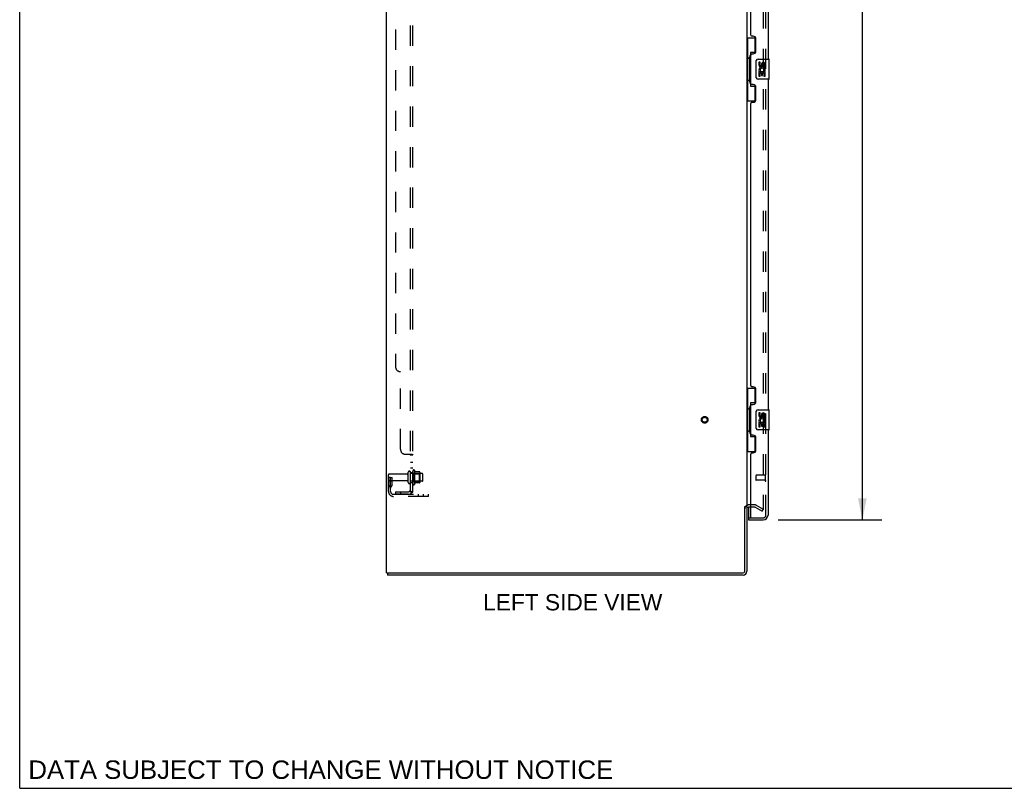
# Model space of a CAD drawing. Header units: inches. Extents: x 0 to 184, y 0 to 119.
# Tile 1 of 20: x 0 to 49, y 0 to 38. Entities that reach past the tile are written whole.
import ezdxf

# ---------------------------------------------------------------- set-up
doc = ezdxf.new("R2010")
doc.units = ezdxf.units.IN
doc.header["$LTSCALE"] = 10.121375
doc.header["$MEASUREMENT"] = 0
doc.linetypes.add('HIDDEN', pattern=[0.2, 0.1, -0.1])
doc.layers.get('0').update_dxf_attribs({"linetype": 'CONTINUOUS'})
for name, color, linetype in [('DEFAULT_2', 8, 'HIDDEN'), ('DIMENSIONS', 7, 'CONTINUOUS'), ('DOOR_ASSEMBLY', 7, 'CONTINUOUS'), ('SUBPANEL', 7, 'CONTINUOUS')]:
    doc.layers.add(name, color=color, linetype=linetype)
doc.styles.get("Standard").update_dxf_attribs({"font": 'arial.ttf'})
doc.dimstyles.new('DIMSTYLE_1', dxfattribs={"dimtxt": 0.811875, "dimasz": 1.0825, "dimexe": 0.09, "dimexo": 0.07, "dimgap": 0.0375, "dimtad": 0, "dimtih": 1, "dimtoh": 1, "dimzin": 4, "dimdsep": 46, "dimtxsty": 'Standard', "dimblk": '_FILLED', "dimblk1": '_FILLED', "dimblk2": '_FILLED', "dimcen": 0.09, "dimadec": 3, "dimazin": 1, "dimtfac": 1, "dimtdec": 3, "dimtofl": 0, "dimtmove": 0, "dimatfit": 3, "dimldrblk": '_FILLED', "dimfxl": 0, "dimtolj": 1, "dimtzin": 4, "dimarcsym": 0})

# ---------------------------------------------------------------- blocks, each defined once
blk = doc.blocks.new('_FILLED')
at = {"color": 0, "linetype": 'ByBlock'}
blk.add_solid([(0, 0), (-1, 0.2), (-1, -0.2)], dxfattribs=at)
blk = doc.blocks.new('*D9')
at = {"layer": 'DIMENSIONS', "color": 2, "linetype": 'Continuous'}
for p, q in [((37.878, 75.896), (43.053, 75.896)), ((42.078, 75.896), (42.078, 45.744)), ((42.078, 13.396), (42.078, 42.902)), ((37.878, 13.396), (43.053, 13.396))]:
    blk.add_line(p, q, dxfattribs=at)
at = {"layer": 'DIMENSIONS', "color": 2, "linetype": 'Continuous', "xscale": 1.0825, "yscale": 1.0825, "zscale": 1.0825}
for p, rotation in [((42.078, 75.896), 90), ((42.078, 13.396), 270)]:
    blk.add_blockref('_FILLED', p, dxfattribs=dict(at, rotation=rotation))
at = {"layer": 'DIMENSIONS', "color": 2, "linetype": 'Continuous', "insert": (42.078, 45.338), "char_height": 0.8119, "width": 3.39841, "attachment_point": 2, "line_spacing_factor": 0.9}
blk.add_mtext('62.50\\PDOOR', dxfattribs=at)

msp = doc.modelspace()

# ---------------------------------------------------------------- linework, layer by layer
at = {"color": 7, "linetype": 'Continuous'}
for p, q in [((0, 0), (0, 119.075)), ((36.205, 14.062), (36.309, 14.062)), ((18.361, 10.75), (18.361, 10.646)), ((0, 0), (184.025, 0))]:
    msp.add_line(p, q, dxfattribs=at)
at = {"color": 3, "linetype": 'Continuous'}
for p, q in [((18.309, 10.75), (18.309, 78.542)), ((36.309, 75.198), (36.309, 14.094)), ((36.205, 10.84), (36.205, 14.063)), ((36.309, 14.062), (36.309, 10.835)), ((36.513, 14.042), (36.394, 14.042)), ((18.309, 10.75), (36.115, 10.75)), ((36.12, 10.646), (18.361, 10.646))]:
    msp.add_line(p, q, dxfattribs=at)
for centre, radius, start, end in [((36.394, 13.957), 0.085, 90, 180), ((36.115, 10.84), 0.09, 270, 360), ((36.12, 10.835), 0.189, 270, 360)]:
    msp.add_arc(centre, radius, start, end, dxfattribs=at)
at = {"color": 7, "linetype": 'Continuous'}
msp.add_arc((36.12, 10.835), 0.085, 270, 360, dxfattribs=at)
at = {"layer": 'DEFAULT_2', "color": 8, "linetype": 'HIDDEN'}
for p, q in [((37.122, 75.38), (37.122, 13.911)), ((19.403, 15.263), (19.403, 15.778)), ((19.513, 15.263), (19.513, 15.778)), ((19.638, 15.855), (19.638, 15.186)), ((19.708, 15.876), (19.708, 15.165)), ((19.964, 15.798), (19.736, 15.798)), ((19.974, 15.776), (19.974, 15.265)), ((18.413, 14.819), (18.413, 15.656)), ((18.517, 15.521), (18.413, 15.521)), ((19.341, 15.686), (18.443, 15.686)), ((19.341, 15.356), (18.443, 15.356)), ((18.503, 15.18), (18.503, 15.521)), ((18.503, 15.346), (18.607, 15.346)), ((18.517, 15.521), (18.607, 15.521)), ((18.517, 14.819), (18.517, 15.521)), ((18.607, 15.18), (18.607, 15.521)), ((20.108, 15.708), (19.513, 15.708)), ((20.108, 15.333), (19.513, 15.333)), ((19.658, 15.704), (19.638, 15.724)), ((19.658, 15.337), (19.638, 15.317)), ((19.658, 15.704), (19.954, 15.704)), ((19.658, 15.704), (19.658, 15.337)), ((19.658, 15.337), (19.954, 15.337)), ((19.964, 15.243), (19.736, 15.243)), ((19.954, 15.704), (19.974, 15.724)), ((19.954, 15.704), (19.954, 15.337)), ((19.954, 15.337), (19.974, 15.317)), ((20.138, 15.363), (20.138, 15.678)), ((18.501, 15.174), (18.452, 15.106)), ((18.586, 15.113), (18.537, 15.046)), ((18.66, 14.677), (20.413, 14.677)), ((20.413, 14.573), (18.66, 14.573)), ((19.91, 14.573), (19.91, 14.677)), ((20.166, 14.573), (20.166, 14.677)), ((20.413, 14.573), (20.413, 14.677)), ((36.713, 14.146), (36.394, 14.146)), ((36.713, 14.042), (36.513, 14.042)), ((36.73, 14.037), (37.07, 13.841)), ((36.782, 14.127), (37.122, 13.931)), ((37.07, 13.841), (37.122, 13.931))]:
    msp.add_line(p, q, dxfattribs=at)
for points in [[(37.104, 13.891), (37.104, 13.891), (37.102, 13.891), (37.1, 13.892), (37.098, 13.892), (37.097, 13.893)], [(37.122, 13.911), (37.122, 13.909), (37.121, 13.907), (37.121, 13.905), (37.12, 13.902), (37.119, 13.9), (37.118, 13.899), (37.117, 13.897), (37.115, 13.895), (37.113, 13.894), (37.112, 13.893), (37.11, 13.892), (37.108, 13.892), (37.106, 13.891), (37.104, 13.891)]]:
    msp.add_lwpolyline(points, dxfattribs=at)
for radius in [0.164, 0.124]:
    msp.add_circle((34.205, 18.396), radius, dxfattribs=at)
for centre, radius, start, end in [((19.341, 15.748), 0.0625, 270, 360), ((19.458, 15.778), 0.055, 360, 180), ((19.677, 15.855), 0.0384, 34.4497, 180), ((19.108, 15.521), 0.698, 23.9679, 30.6631), ((19.755, 15.808), 0.01, 203.9679, 270), ((19.964, 15.788), 0.01, 5.1938, 90), ((19.833, 15.776), 0.141, 0, 5.2081), ((18.443, 15.656), 0.03, 90, 180), ((18.443, 15.386), 0.03, 180, 270), ((19.341, 15.293), 0.0625, 0, 90), ((19.458, 15.263), 0.055, 180, 0), ((19.755, 15.233), 0.01, 90, 156.0321), ((19.964, 15.253), 0.01, 270, 354.8062), ((19.833, 15.265), 0.141, 354.7919, 360), ((20.108, 15.678), 0.03, 360, 90), ((20.108, 15.363), 0.03, 270, 0), ((18.621, 14.985), 0.208, 144.2461, 180), ((18.66, 14.819), 0.246, 180, 270), ((18.493, 15.18), 0.01, 324.2461, 360), ((18.621, 14.985), 0.104, 144.2461, 180), ((18.66, 14.819), 0.142, 180, 270), ((18.493, 15.18), 0.114, 324.2461, 360), ((19.677, 15.186), 0.0384, 180, 325.5503), ((19.108, 15.521), 0.698, 329.3369, 336.0321), ((36.394, 13.957), 0.189, 90, 180), ((36.713, 14.009), 0.137, 60, 90), ((36.713, 14.009), 0.033, 60, 90)]:
    msp.add_arc(centre, radius, start, end, dxfattribs=at)
at = {"layer": 'DOOR_ASSEMBLY', "color": 8, "linetype": 'HIDDEN'}
for p, q in [((37.263, 13.642), (37.263, 75.649)), ((36.763, 15.614), (36.763, 15.386)), ((37.22, 15.624), (36.773, 15.624)), ((37.22, 15.376), (36.773, 15.376)), ((37.22, 15.642), (37.22, 15.358)), ((36.533, 13.5), (37.121, 13.5))]:
    msp.add_line(p, q, dxfattribs=at)
at = {"layer": 'DOOR_ASSEMBLY', "color": 3, "linetype": 'Continuous'}
for p, q in [((37.367, 52.896), (37.367, 36.396)), ((36.513, 37.603), (36.513, 51.688)), ((36.633, 37.543), (36.573, 37.543)), ((36.763, 36.793), (36.763, 37.413)), ((36.513, 35.188), (36.513, 36.603)), ((36.573, 36.663), (36.633, 36.663)), ((36.633, 35.128), (36.573, 35.128)), ((36.763, 34.378), (36.763, 34.998)), ((37.367, 35.396), (37.367, 18.896)), ((36.513, 20.103), (36.513, 34.188)), ((36.573, 34.248), (36.633, 34.248)), ((36.633, 20.043), (36.573, 20.043)), ((36.763, 19.293), (36.763, 19.913)), ((36.513, 17.688), (36.513, 19.103)), ((36.573, 19.163), (36.633, 19.163)), ((37.367, 17.896), (37.367, 13.642)), ((36.633, 17.628), (36.573, 17.628)), ((36.763, 16.878), (36.763, 17.498)), ((36.573, 16.748), (36.633, 16.748)), ((36.513, 13.52), (36.513, 16.688)), ((36.388, 13.396), (37.121, 13.396))]:
    msp.add_line(p, q, dxfattribs=at)
at = {"layer": 'DOOR_ASSEMBLY', "color": 7, "linetype": 'Continuous'}
for p, q in [((36.309, 37.471), (36.75, 37.471)), ((36.348, 37.471), (36.348, 36.446)), ((36.713, 37.471), (36.713, 36.691)), ((36.327, 36.446), (36.449, 36.446)), ((36.327, 36.446), (36.327, 35.346)), ((36.449, 36.476), (36.449, 36.496)), ((36.449, 35.346), (36.449, 36.446)), ((36.713, 36.736), (36.486, 36.736)), ((36.486, 36.736), (36.486, 35.056)), ((36.872, 36.396), (37.412, 36.396)), ((36.772, 35.496), (36.772, 36.296)), ((36.973, 36.241), (36.91, 36.241)), ((36.91, 36.241), (36.91, 36.105)), ((36.973, 36.105), (36.973, 36.241)), ((37.038, 36.168), (37.038, 36.099)), ((37.098, 36.105), (37.098, 36.147)), ((37.161, 36.147), (37.161, 36.011)), ((37.161, 36.011), (37.224, 36.011)), ((37.224, 36.011), (37.224, 36.147)), ((37.427, 35.411), (37.427, 36.381)), ((36.928, 35.78), (36.91, 35.78)), ((36.91, 35.78), (36.91, 35.55)), ((36.91, 35.55), (36.973, 35.55)), ((36.962, 35.78), (36.99, 35.799)), ((36.962, 35.78), (37.224, 35.78)), ((36.973, 35.717), (37.038, 35.717)), ((36.973, 35.55), (36.973, 35.717)), ((37.038, 35.717), (37.038, 35.581)), ((37.038, 35.581), (37.098, 35.581)), ((37.098, 35.717), (37.161, 35.717)), ((37.098, 35.581), (37.098, 35.717)), ((37.154, 35.816), (37.211, 35.791)), ((37.161, 35.717), (37.161, 35.55)), ((37.161, 35.55), (37.224, 35.55)), ((37.224, 35.55), (37.224, 35.78)), ((36.327, 35.346), (36.449, 35.346)), ((36.348, 35.346), (36.348, 34.321)), ((36.449, 35.295), (36.449, 35.315)), ((36.486, 35.056), (36.713, 35.056)), ((36.713, 35.101), (36.713, 34.321)), ((37.412, 35.396), (36.872, 35.396)), ((36.309, 34.321), (36.75, 34.321)), ((36.309, 19.971), (36.75, 19.971)), ((36.348, 19.971), (36.348, 18.946)), ((36.713, 19.971), (36.713, 19.191)), ((36.713, 19.236), (36.486, 19.236)), ((36.486, 19.236), (36.486, 17.556)), ((36.327, 18.946), (36.449, 18.946)), ((36.327, 18.946), (36.327, 17.846)), ((36.449, 18.976), (36.449, 18.996)), ((36.449, 17.846), (36.449, 18.946)), ((36.772, 17.996), (36.772, 18.796)), ((36.872, 18.896), (37.412, 18.896)), ((36.973, 18.741), (36.91, 18.741)), ((36.91, 18.741), (36.91, 18.605)), ((36.973, 18.605), (36.973, 18.741)), ((37.427, 17.911), (37.427, 18.881)), ((36.928, 18.28), (36.91, 18.28)), ((36.91, 18.28), (36.91, 18.05)), ((36.962, 18.28), (36.99, 18.299)), ((36.962, 18.28), (37.224, 18.28)), ((36.973, 18.217), (37.038, 18.217)), ((36.973, 18.05), (36.973, 18.217)), ((37.038, 18.668), (37.038, 18.599)), ((37.038, 18.217), (37.038, 18.081)), ((37.098, 18.605), (37.098, 18.647)), ((37.098, 18.217), (37.161, 18.217)), ((37.098, 18.081), (37.098, 18.217)), ((37.154, 18.316), (37.211, 18.291)), ((37.161, 18.647), (37.161, 18.511)), ((37.161, 18.511), (37.224, 18.511)), ((37.161, 18.217), (37.161, 18.05)), ((37.224, 18.511), (37.224, 18.647)), ((37.224, 18.05), (37.224, 18.28)), ((36.327, 17.846), (36.449, 17.846)), ((36.348, 17.846), (36.348, 16.821)), ((36.449, 17.795), (36.449, 17.815)), ((37.412, 17.896), (36.872, 17.896)), ((36.91, 18.05), (36.973, 18.05)), ((37.038, 18.081), (37.098, 18.081)), ((37.161, 18.05), (37.224, 18.05)), ((36.486, 17.556), (36.713, 17.556)), ((36.713, 17.601), (36.713, 16.821)), ((36.309, 16.821), (36.75, 16.821)), ((36.388, 14.042), (36.388, 13.52)), ((36.388, 13.5), (36.522, 13.5)), ((36.388, 13.5), (36.388, 13.396))]:
    msp.add_line(p, q, dxfattribs=at)
for points in [[(36.486, 36.712), (36.486, 36.709), (36.487, 36.705), (36.488, 36.701), (36.489, 36.697), (36.491, 36.692), (36.493, 36.687), (36.495, 36.681), (36.498, 36.675), (36.502, 36.669), (36.505, 36.662), (36.51, 36.654), (36.515, 36.647), (36.52, 36.638), (36.522, 36.635)], [(36.772, 36.296), (36.772, 36.302), (36.773, 36.308), (36.774, 36.314), (36.775, 36.32), (36.777, 36.326), (36.779, 36.332)], [(36.779, 35.459), (36.777, 35.465), (36.775, 35.471), (36.774, 35.477), (36.773, 35.483), (36.772, 35.489), (36.772, 35.496)], [(36.522, 35.157), (36.52, 35.153), (36.515, 35.145), (36.51, 35.137), (36.505, 35.129), (36.502, 35.123), (36.498, 35.116), (36.495, 35.11), (36.493, 35.105), (36.491, 35.099), (36.489, 35.095), (36.488, 35.09), (36.487, 35.086), (36.486, 35.083), (36.486, 35.079)], [(36.486, 19.212), (36.486, 19.209), (36.487, 19.205), (36.488, 19.201), (36.489, 19.197), (36.491, 19.192), (36.493, 19.187), (36.495, 19.181), (36.498, 19.175), (36.502, 19.169), (36.505, 19.162), (36.51, 19.154), (36.515, 19.147), (36.52, 19.138), (36.522, 19.135)], [(36.772, 18.796), (36.772, 18.802), (36.773, 18.808), (36.774, 18.814), (36.775, 18.82), (36.777, 18.826), (36.779, 18.832)], [(36.779, 17.959), (36.777, 17.965), (36.775, 17.971), (36.774, 17.977), (36.773, 17.983), (36.772, 17.989), (36.772, 17.996)], [(36.522, 17.657), (36.52, 17.653), (36.515, 17.645), (36.51, 17.637), (36.505, 17.629), (36.502, 17.623), (36.498, 17.616), (36.495, 17.61), (36.493, 17.605), (36.491, 17.599), (36.489, 17.595), (36.488, 17.59), (36.487, 17.586), (36.486, 17.583), (36.486, 17.579)]]:
    msp.add_lwpolyline(points, dxfattribs=at)
at = {"layer": 'DOOR_ASSEMBLY', "color": 3, "linetype": 'Continuous'}
for centre, radius, start, end in [((36.573, 37.603), 0.06, 180, 270), ((36.633, 37.413), 0.13, 0, 90), ((36.573, 36.603), 0.06, 90, 180), ((36.633, 36.793), 0.13, 270, 360), ((36.573, 35.188), 0.06, 180, 270), ((36.633, 34.998), 0.13, 0, 90), ((36.573, 34.188), 0.06, 90, 180), ((36.633, 34.378), 0.13, 270, 360), ((36.573, 20.103), 0.06, 180, 270), ((36.633, 19.913), 0.13, 0, 90), ((36.633, 19.293), 0.13, 270, 360), ((36.573, 19.103), 0.06, 90, 180), ((36.573, 17.688), 0.06, 180, 270), ((36.633, 17.498), 0.13, 0, 90), ((36.573, 16.688), 0.06, 90, 180), ((36.633, 16.878), 0.13, 270, 360), ((36.533, 13.52), 0.02, 180, 270), ((37.121, 13.642), 0.246, 270, 360)]:
    msp.add_arc(centre, radius, start, end, dxfattribs=at)
at = {"layer": 'DOOR_ASSEMBLY', "color": 7, "linetype": 'Continuous'}
for centre, radius, start, end in [((36.872, 36.296), 0.1, 90, 158.7946), ((37.412, 36.381), 0.015, 0, 90), ((37.004, 36.105), 0.0943, 180, 360), ((37.064, 35.853), 0.154, 161.4199, 206.1963), ((37.067, 35.854), 0.157, 336.5966, 161.8791), ((37.004, 36.105), 0.0314, 180, 261.2295), ((37.067, 35.854), 0.0943, 336.5966, 215.1122), ((37.003, 36.11), 0.0362, 263.4285, 341.7628), ((37.13, 36.147), 0.0943, 68.6999, 167.4338), ((37.13, 36.147), 0.0314, 0, 180.0485), ((37.13, 36.147), 0.0943, 0, 68.6704), ((36.872, 35.496), 0.1, 201.205, 270), ((37.067, 35.854), 0.157, 205.737, 207.8532), ((37.412, 35.411), 0.015, 270, 360), ((36.872, 18.796), 0.1, 90, 158.7946), ((37.13, 18.647), 0.0943, 68.6999, 167.4338), ((37.13, 18.647), 0.0943, 0, 68.6704), ((37.412, 18.881), 0.015, 0, 90), ((37.004, 18.605), 0.0943, 180, 360), ((37.064, 18.353), 0.154, 161.4199, 206.1963), ((37.067, 18.354), 0.157, 336.5966, 161.8791), ((37.067, 18.354), 0.157, 205.737, 207.8532), ((37.004, 18.605), 0.0314, 180, 261.2295), ((37.067, 18.354), 0.0943, 336.5966, 215.1122), ((37.003, 18.61), 0.0362, 263.4285, 341.7628), ((37.13, 18.647), 0.0314, 0, 180.0485), ((36.872, 17.996), 0.1, 201.205, 270), ((37.412, 17.911), 0.015, 270, 360), ((36.408, 13.52), 0.02, 180, 250.7143), ((37.203, 13.786), 0.26, 267.3882, 270)]:
    msp.add_arc(centre, radius, start, end, dxfattribs=at)
at = {"layer": 'DOOR_ASSEMBLY', "color": 8, "linetype": 'HIDDEN'}
for centre, radius, start, end in [((36.773, 15.614), 0.01, 90, 180), ((36.773, 15.386), 0.01, 180, 270), ((37.242, 15.642), 0.0215, 0, 180), ((37.242, 15.358), 0.0215, 180, 360), ((37.121, 13.642), 0.142, 270, 360)]:
    msp.add_arc(centre, radius, start, end, dxfattribs=at)
at = {"layer": 'DOOR_ASSEMBLY', "color": 7, "linetype": 'Continuous'}
for centre, start_param, end_param in [((36.553, 36.486), 0.699287, 1.51401), ((36.553, 36.486), -4.655602, -3.84088), ((36.553, 35.305), 0.699287, 1.51401), ((36.553, 35.305), -4.655602, -3.84088), ((36.553, 18.986), 0.699287, 1.51401), ((36.553, 18.986), -4.655602, -3.84088), ((36.553, 17.805), 0.699287, 1.51401), ((36.553, 17.805), -4.655602, -3.84088)]:
    msp.add_ellipse(centre, major_axis=(0, 0.18), ratio=0.579493, start_param=start_param, end_param=end_param, dxfattribs=at)
at = {"layer": 'SUBPANEL', "color": 8, "linetype": 'HIDDEN'}
for p, q in [((19.513, 14.802), (19.513, 74.489)), ((19.638, 14.802), (19.638, 74.489)), ((18.763, 68.239), (18.763, 21.052)), ((19.013, 16.927), (19.013, 20.802)), ((19.263, 16.677), (19.584, 16.677)), ((19.51, 16.649), (19.511, 16.647)), ((19.513, 16.642), (19.638, 16.642)), ((19.513, 16.28), (19.638, 16.28)), ((19.513, 15.999), (19.638, 15.999)), ((19.513, 15.771), (19.638, 15.771)), ((19.513, 15.271), (19.638, 15.271)), ((18.763, 14.802), (19.401, 14.802)), ((18.763, 14.802), (18.763, 14.677)), ((19.013, 14.802), (19.013, 14.677)), ((19.584, 14.763), (19.488, 14.843)), ((19.513, 14.822), (19.513, 14.822)), ((19.513, 14.802), (19.638, 14.802)), ((19.547, 14.808), (19.546, 14.808)), ((19.549, 14.807), (19.547, 14.808)), ((19.551, 14.807), (19.549, 14.807)), ((19.552, 14.806), (19.551, 14.807)), ((19.554, 14.806), (19.552, 14.806)), ((19.555, 14.805), (19.554, 14.806)), ((19.557, 14.805), (19.555, 14.805)), ((19.558, 14.805), (19.557, 14.805)), ((19.401, 14.677), (18.763, 14.677))]:
    msp.add_line(p, q, dxfattribs=at)
for points in [[(19.488, 16.677), (19.487, 16.675), (19.487, 16.673), (19.487, 16.672), (19.487, 16.67), (19.488, 16.669), (19.489, 16.667), (19.489, 16.666), (19.491, 16.664), (19.492, 16.663), (19.493, 16.661), (19.495, 16.66), (19.497, 16.658), (19.499, 16.657), (19.503, 16.654)], [(19.488, 16.677), (19.487, 16.675), (19.487, 16.673), (19.487, 16.672)], [(19.487, 16.67), (19.488, 16.669), (19.489, 16.667), (19.489, 16.666), (19.491, 16.664), (19.492, 16.663)], [(19.493, 16.661), (19.495, 16.66), (19.497, 16.658)], [(19.503, 16.654), (19.504, 16.653), (19.506, 16.652), (19.508, 16.65), (19.51, 16.649), (19.511, 16.647), (19.512, 16.646), (19.513, 16.644), (19.513, 16.643), (19.513, 16.642)], [(19.504, 16.653), (19.506, 16.652), (19.508, 16.65)], [(19.512, 16.646), (19.513, 16.644), (19.513, 16.643), (19.513, 16.642)], [(19.584, 16.677), (19.586, 16.675), (19.589, 16.674), (19.591, 16.672), (19.594, 16.671), (19.598, 16.669), (19.601, 16.667), (19.605, 16.666)], [(19.584, 16.677), (19.586, 16.675), (19.589, 16.674), (19.591, 16.672), (19.594, 16.671)], [(19.605, 16.666), (19.612, 16.663), (19.616, 16.661), (19.619, 16.66)], [(19.619, 16.66), (19.622, 16.658), (19.625, 16.657), (19.628, 16.655), (19.631, 16.653), (19.633, 16.651), (19.635, 16.65), (19.636, 16.648), (19.637, 16.646), (19.638, 16.644), (19.638, 16.643), (19.638, 16.642)], [(19.625, 16.657), (19.628, 16.655), (19.631, 16.653), (19.633, 16.651), (19.635, 16.65), (19.636, 16.648)], [(19.637, 16.646), (19.638, 16.644), (19.638, 16.643), (19.638, 16.642)], [(19.488, 14.843), (19.487, 14.842), (19.487, 14.841), (19.487, 14.84), (19.487, 14.84), (19.488, 14.838), (19.489, 14.837), (19.489, 14.836), (19.491, 14.834), (19.492, 14.833), (19.493, 14.831), (19.495, 14.829), (19.499, 14.825)], [(19.499, 14.825), (19.501, 14.823), (19.503, 14.821), (19.504, 14.819), (19.506, 14.817), (19.508, 14.814), (19.51, 14.812), (19.511, 14.81), (19.512, 14.807), (19.513, 14.805), (19.513, 14.804), (19.513, 14.802)], [(19.546, 14.808), (19.544, 14.809), (19.543, 14.809), (19.542, 14.809), (19.541, 14.81), (19.541, 14.81), (19.54, 14.81), (19.539, 14.811), (19.538, 14.811), (19.537, 14.811), (19.536, 14.812), (19.535, 14.812), (19.534, 14.813), (19.533, 14.813), (19.532, 14.813), (19.531, 14.814), (19.53, 14.814), (19.529, 14.815), (19.528, 14.815), (19.527, 14.815), (19.526, 14.816), (19.526, 14.816), (19.525, 14.817), (19.524, 14.817), (19.523, 14.817), (19.522, 14.818), (19.522, 14.818), (19.521, 14.818), (19.52, 14.819), (19.519, 14.819), (19.519, 14.82), (19.518, 14.82), (19.517, 14.82), (19.516, 14.821), (19.516, 14.821), (19.515, 14.821), (19.514, 14.822), (19.514, 14.822), (19.513, 14.822), (19.513, 14.823), (19.512, 14.823), (19.511, 14.823), (19.511, 14.824), (19.51, 14.824), (19.51, 14.824), (19.51, 14.825), (19.509, 14.825), (19.509, 14.825)], [(19.509, 14.825), (19.509, 14.825), (19.509, 14.825), (19.509, 14.825), (19.509, 14.825), (19.51, 14.825), (19.51, 14.824), (19.51, 14.824), (19.51, 14.824), (19.511, 14.824), (19.511, 14.823), (19.512, 14.823), (19.512, 14.823), (19.513, 14.822)], [(19.573, 14.802), (19.573, 14.802), (19.573, 14.802), (19.573, 14.802), (19.572, 14.802), (19.572, 14.802), (19.572, 14.802), (19.571, 14.802), (19.571, 14.802), (19.57, 14.802), (19.57, 14.802), (19.569, 14.802), (19.569, 14.802), (19.568, 14.803), (19.567, 14.803), (19.567, 14.803), (19.566, 14.803), (19.565, 14.803), (19.565, 14.803), (19.564, 14.803), (19.564, 14.803), (19.563, 14.804), (19.562, 14.804), (19.562, 14.804), (19.561, 14.804), (19.56, 14.804), (19.559, 14.804), (19.559, 14.805), (19.558, 14.805)], [(19.57, 14.802), (19.57, 14.802), (19.571, 14.802), (19.571, 14.802), (19.572, 14.802), (19.572, 14.802), (19.572, 14.802), (19.573, 14.802), (19.573, 14.802), (19.573, 14.802)], [(19.584, 14.763), (19.586, 14.766), (19.589, 14.768), (19.591, 14.77), (19.594, 14.772), (19.598, 14.773), (19.601, 14.775), (19.605, 14.777), (19.608, 14.779), (19.616, 14.782)], [(19.616, 14.782), (19.619, 14.783), (19.622, 14.785), (19.625, 14.786), (19.628, 14.788), (19.631, 14.79), (19.633, 14.792), (19.635, 14.793), (19.636, 14.795), (19.637, 14.797), (19.638, 14.799), (19.638, 14.8), (19.638, 14.802)]]:
    msp.add_lwpolyline(points, dxfattribs=at)
for centre, radius, start, end in [((19.013, 21.052), 0.25, 180, 270), ((19.263, 16.927), 0.25, 180, 270), ((19.401, 14.914), 0.237, 270, 360), ((19.401, 14.914), 0.112, 270, 360)]:
    msp.add_arc(centre, radius, start, end, dxfattribs=at)

# ---------------------------------------------------------------- texts
at = {"layer": 'DIMENSIONS', "color": 2, "linetype": 'Continuous', "attachment_point": 2, "line_spacing_factor": 0.9}
for s, insert, char_height, width in [('LEFT SIDE VIEW', (27.614, 9.693), 0.81188, 8.92761), ('DATA SUBJECT TO CHANGE WITHOUT NOTICE', (15.036, 1.39), 0.92012, 29.14983)]:
    msp.add_mtext(s, dxfattribs=dict(at, insert=insert, char_height=char_height, width=width))

# ---------------------------------------------------------------- dimensions: what is measured, and where the dimension line sits
at = {"layer": 'DIMENSIONS', "color": 2, "linetype": 'Continuous'}
dim = msp.add_linear_dim(base=(42.078, 13.396), p1=(37.808, 75.896), p2=(37.808, 13.396), angle=270, text='<>\\PDOOR', dimstyle='DIMSTYLE_1', dxfattribs=at)
dim.commit()
dim.dimension.update_dxf_attribs({"geometry": '*D9', "text_midpoint": (42.078, 44.323), "dimtype": 160})

doc.saveas('drawing.dxf')
